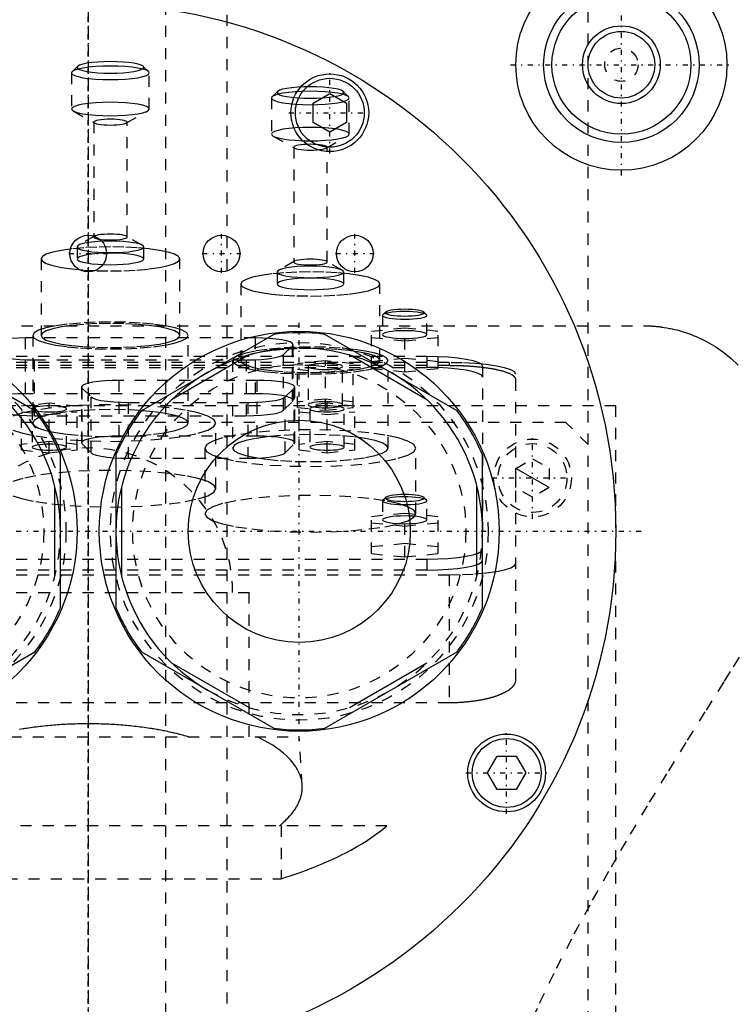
# Model space of a CAD drawing. Extents: x -120 to 120, y -136 to 719.
# Tile 9 of 12: x -6 to 58, y 257 to 346. Entities that reach past the tile are written whole.
import ezdxf

# ---------------------------------------------------------------- set-up
doc = ezdxf.new("R2010")
doc.units = 0
doc.linetypes.add('CENTER', pattern=[1.5, 0.45, -0.5, 0.05, -0.5])
doc.linetypes.add('DASHED', pattern=[2, 1, -1])
for name, color, linetype in [('AM_0', 7, 'CONTINUOUS'), ('AM_10', 7, 'CONTINUOUS'), ('AM_3', 7, 'DASHED'), ('AM_7', 7, 'CENTER')]:
    doc.layers.add(name, color=color, linetype=linetype)

msp = doc.modelspace()

# ---------------------------------------------------------------- linework, layer by layer
at = {"layer": 'AM_0', "color": 7, "linetype": 'CONTINUOUS'}
for p, q in [((20.25, 338.538), (21.75, 339.404)), ((21.75, 339.404), (23.25, 338.538)), ((20.25, 336.806), (20.25, 338.538)), ((23.25, 338.538), (23.25, 336.806)), ((21.75, 335.94), (20.25, 336.806)), ((23.25, 336.806), (21.75, 335.94)), ((-4.796, 310.852), (-16.704, 317.727)), ((16.704, 317.727), (4.796, 310.852)), ((33.204, 310.852), (21.296, 317.727)), ((14.491, 315.872), (7.509, 311.841)), ((30.491, 311.841), (23.509, 315.872)), ((-2.5, 293.125), (-2.5, 306.875)), ((2.5, 306.875), (2.5, 293.125)), ((35.5, 293.125), (35.5, 306.875)), ((-3, 295.969), (-3, 304.031)), ((3, 304.031), (3, 295.969)), ((35, 295.969), (35, 304.031)), ((-16.704, 282.273), (-4.796, 289.148)), ((4.796, 289.148), (16.704, 282.273)), ((21.296, 282.273), (33.204, 289.148)), ((7.509, 288.159), (14.491, 284.128)), ((23.509, 284.128), (30.491, 288.159)), ((35.94, 278.25), (36.806, 279.75)), ((36.806, 279.75), (38.538, 279.75)), ((38.538, 279.75), (39.404, 278.25)), ((36.806, 276.75), (35.94, 278.25)), ((39.404, 278.25), (38.538, 276.75)), ((38.538, 276.75), (36.806, 276.75))]:
    msp.add_line(p, q, dxfattribs=at)
for centre, radius in [((48, 342), 9.5), ((48, 342), 7), ((0, 300), 47.5), ((48, 342), 6.25), ((48, 342), 3.5), ((48, 342), 3), ((21.75, 337.672), 3.5), ((21.75, 337.672), 3.1), ((0, 325), 1.65), ((12, 325), 1.65), ((24, 325), 1.65), ((-19, 300), 18), ((19, 300), 18), ((19, 300), 10), ((37.672, 278.25), 3.5), ((37.672, 278.25), 3.1)]:
    msp.add_circle(centre, radius, dxfattribs=at)
for centre, radius, start, end in [((19, 300), 17.875, 82.61986, 97.38014), ((-19, 300), 16.5, 0, 240), ((19, 300), 16.5, 0, 240), ((-19, 300), 17.875, 22.61986, 37.38014), ((19, 300), 17.875, 142.61986, 157.38014), ((19, 300), 17.875, 22.61986, 37.38014), ((-19, 300), 17.875, 322.61986, 337.38014), ((19, 300), 17.875, 202.61986, 217.38014), ((19, 300), 17.875, 322.61986, 337.38014), ((19, 300), 17.875, 262.61986, 277.38014)]:
    msp.add_arc(centre, radius, start, end, dxfattribs=at)
at = {"layer": 'AM_10', "color": 7, "linetype": 'CONTINUOUS'}
msp.add_line((41.5, 303.934), (38.5, 305.666), dxfattribs=at)
at = {"layer": 'AM_3', "color": 6, "linetype": 'DASHED'}
for p, q in [((7, -97.5), (7, 680)), ((12.5, -56.5), (12.5, 664.5)), ((45, 307.8), (45, 388)), ((-1.5, 341.261), (-1.5, 338.011)), ((-0.953, 341.845), (-1.445, 341.368)), ((5.445, 341.368), (4.953, 341.845)), ((5.5, 338.011), (5.5, 341.261)), ((17.047, 339.587), (16.555, 339.11)), ((23.445, 339.11), (22.953, 339.587)), ((16.5, 339.003), (16.5, 335.753)), ((23.5, 335.753), (23.5, 339.003)), ((-1.345, 337.832), (0.566, 336.753)), ((3.434, 336.753), (5.345, 337.832)), ((0.5, 336.829), (0.5, 326.489)), ((3.5, 326.489), (3.5, 336.829)), ((16.655, 335.575), (18.566, 334.495)), ((21.434, 334.495), (23.345, 335.575)), ((18.5, 334.571), (18.5, 324.232)), ((21.5, 324.232), (21.5, 334.571)), ((0.566, 326.565), (-0.868, 325.756)), ((4.868, 325.756), (3.434, 326.565)), ((-1, 325.602), (-1, 324.519)), ((5, 324.519), (5, 325.602)), ((-4.25, 324.519), (-4.25, 317.625)), ((8.25, 317.625), (8.25, 324.519)), ((18.566, 324.308), (17.132, 323.499)), ((22.868, 323.499), (21.434, 324.308)), ((17, 323.345), (17, 322.262)), ((23, 322.262), (23, 323.345)), ((13.75, 322.262), (13.75, 315.369)), ((26.25, 315.369), (26.25, 322.262)), ((26.531, 319.493), (26.5, 319.432)), ((26.5, 319.432), (26.5, 317.709)), ((26.777, 319.732), (26.531, 319.493)), ((30.469, 319.493), (30.223, 319.732)), ((30.5, 317.709), (30.5, 319.432)), ((-50, 318.5), (50, 318.5)), ((25.5, 318.019), (28.5, 318.32)), ((28.5, 318.32), (31.5, 318.019)), ((28.5, 314.359), (28.5, 318.32)), ((-5.648, 312.382), (-5.648, 317.404)), ((15.048, 317.404), (-5.648, 317.404)), ((-5, 317.625), (-5, 309.747)), ((9, 309.747), (9, 317.625)), ((15.048, 312.382), (15.048, 317.404)), ((25.5, 314.66), (25.5, 318.019)), ((28.5, 317.117), (25.5, 317.417)), ((31.5, 317.417), (28.5, 317.117)), ((31.5, 314.66), (31.5, 318.019)), ((17.585, 315.912), (18.396, 316.711)), ((18.396, 311.689), (18.396, 316.711)), ((18.448, 311.791), (18.448, 316.814)), ((30.5, 315.733), (-30.5, 315.733)), ((17.585, 310.89), (17.585, 315.912)), ((28.5, 315.563), (25.5, 315.262)), ((31.5, 315.262), (28.5, 315.563)), ((30.5, 315.733), (30.5, 314.748)), ((32.5, 315.182), (-32.5, 315.182)), ((32.5, 314.91), (-32.5, 314.91)), ((-30.5, 314.748), (30.5, 314.748)), ((-4.837, 315.425), (14.237, 315.425)), ((-4.837, 310.402), (-4.837, 315.425)), ((13, 315.369), (13, 307.49)), ((14.237, 310.402), (14.237, 315.425)), ((21.35, 315.34), (18.85, 315.089)), ((18.85, 311.141), (18.85, 315.089)), ((19.8, 314.839), (19.8, 311.392)), ((21.35, 310.891), (21.35, 315.34)), ((23.85, 315.089), (21.35, 315.34)), ((22.9, 311.392), (22.9, 314.839)), ((23.85, 311.141), (23.85, 315.089)), ((25.5, 314.66), (28.5, 314.359)), ((27, 307.49), (27, 315.369)), ((28.5, 314.359), (31.5, 314.66)), ((32.5, 315.182), (32.5, 314.91)), ((35.5, 314.865), (35.5, 300)), ((18.85, 314.588), (21.35, 314.337)), ((21.35, 314.337), (23.85, 314.588)), ((38.5, 286.634), (38.5, 314.14)), ((-0.598, 312.994), (-0.598, 307.971)), ((-0.546, 307.868), (-0.546, 312.891)), ((-0.546, 312.891), (0.265, 312.092)), ((2.802, 308.561), (2.802, 313.584)), ((15.198, 313.584), (2.802, 313.584)), ((15.198, 308.561), (15.198, 313.584)), ((17.735, 312.092), (18.546, 312.891)), ((18.546, 307.868), (18.546, 312.891)), ((18.598, 307.971), (18.598, 312.994)), ((15.048, 312.382), (-5.648, 312.382)), ((0.265, 307.07), (0.265, 312.092)), ((17.735, 307.07), (17.735, 312.092)), ((47.497, 311.3), (-47.497, 311.3)), ((-3.5, 311.52), (-6, 311.269)), ((-6, 307.321), (-6, 311.269)), ((-3.5, 307.07), (-3.5, 311.52)), ((-1, 311.269), (-3.5, 311.52)), ((-1, 307.321), (-1, 311.269)), ((3.613, 311.604), (14.387, 311.604)), ((3.613, 306.582), (3.613, 311.604)), ((14.387, 306.582), (14.387, 311.604)), ((17.585, 310.89), (18.396, 311.689)), ((21.35, 311.893), (18.85, 311.642)), ((18.85, 311.141), (21.35, 310.891)), ((21.5, 311.52), (19, 311.269)), ((19, 307.321), (19, 311.269)), ((23.85, 311.642), (21.35, 311.893)), ((21.35, 310.891), (23.85, 311.141)), ((21.5, 307.07), (21.5, 311.52)), ((24, 311.269), (21.5, 311.52)), ((24, 307.321), (24, 311.269)), ((47.497, 218.3), (47.497, 311.3)), ((-6, 310.768), (-3.5, 310.517)), ((-5.05, 311.018), (-5.05, 307.572)), ((-5.05, 311.018), (-5.044, 310.995)), ((-4.837, 310.402), (14.237, 310.402)), ((-3.5, 310.517), (-1, 310.768)), ((-1.95, 307.572), (-1.95, 311.018)), ((19, 310.768), (21.5, 310.517)), ((19.95, 311.018), (19.95, 307.572)), ((21.5, 310.517), (24, 310.768)), ((23.05, 307.572), (23.05, 311.018)), ((43, 309.8), (-44, 309.8)), ((11.5, 303.838), (11.5, 309.747)), ((45, 307.8), (43, 309.8)), ((15.198, 308.561), (2.802, 308.561)), ((-3.5, 308.073), (-6, 307.822)), ((-1, 307.822), (-3.5, 308.073)), ((-0.546, 307.868), (0.265, 307.07)), ((17.735, 307.07), (18.546, 307.868)), ((21.5, 308.073), (19, 307.822)), ((24, 307.822), (21.5, 308.073)), ((45, 221.8), (45, 307.8)), ((-6, 307.321), (-3.5, 307.07)), ((-3.5, 307.07), (-1, 307.321)), ((10.5, 307.49), (10.5, 301.581)), ((19, 307.321), (21.5, 307.07)), ((21.5, 307.07), (24, 307.321)), ((29.5, 301.581), (29.5, 307.49)), ((3.613, 306.582), (14.387, 306.582)), ((38.5, 305.666), (40, 306.532)), ((40, 306.532), (41.5, 305.666)), ((38.5, 303.934), (38.5, 305.666)), ((41.5, 305.666), (41.5, 303.934)), ((40, 303.068), (38.5, 303.934)), ((41.5, 303.934), (40, 303.068)), ((26.5, 302.756), (26.5, 301.032)), ((26.531, 302.817), (26.506, 302.783)), ((26.777, 303.056), (26.531, 302.817)), ((30.469, 302.817), (30.223, 303.056)), ((30.5, 301.032), (30.5, 302.756)), ((25.5, 301.342), (28.5, 301.643)), ((25.5, 297.99), (25.5, 301.342)), ((28.5, 301.643), (31.5, 301.342)), ((28.5, 297.689), (28.5, 301.643)), ((31.5, 297.99), (31.5, 301.342)), ((28.5, 300.44), (25.5, 300.741)), ((31.5, 300.741), (28.5, 300.44)), ((28.5, 298.892), (25.5, 298.591)), ((31.5, 298.591), (28.5, 298.892)), ((25.5, 297.99), (28.5, 297.689)), ((28.5, 297.689), (31.5, 297.99)), ((-30.5, 297.5), (30.5, 297.5)), ((30.5, 297.5), (30.5, 296.515)), ((-32.5, 296.081), (32.5, 296.081)), ((30.5, 296.515), (-30.5, 296.515)), ((32.5, 296.081), (32.5, 284.586)), ((-14.5, 294.5), (14.5, 294.5)), ((14.5, 281.5), (14.5, 294.5)), ((-32.5, 284.586), (32.5, 284.586)), ((-19, 281.5), (19, 281.5)), ((19.272, 277.154), (19, 281.5)), ((26.891, 273.5), (-26.891, 273.5)), ((17.375, 273.5), (17.375, 268.733)), ((-17.375, 268.733), (17.375, 268.733))]:
    msp.add_line(p, q, dxfattribs=at)
for points in [[(-1, 341.753), (-0.942, 341.652), (-0.772, 341.554), (-0.494, 341.464), (-0.121, 341.385), (0.333, 341.32), (0.852, 341.272), (1.415, 341.242), (2, 341.232), (2.585, 341.242), (3.148, 341.272), (3.667, 341.32), (4.121, 341.385), (4.494, 341.464), (4.772, 341.554), (4.942, 341.652), (5, 341.753), (4.942, 341.855), (4.772, 341.953), (4.494, 342.043), (4.121, 342.122), (3.667, 342.186), (3.148, 342.235), (2.585, 342.264), (2, 342.274), (1.415, 342.264), (0.852, 342.235), (0.333, 342.186), (-0.121, 342.122), (-0.494, 342.043), (-0.772, 341.953), (-0.942, 341.855)], [(-1.5, 341.261), (-1.433, 341.142), (-1.234, 341.028), (-0.91, 340.923), (-0.475, 340.831), (0.056, 340.756), (0.661, 340.699), (1.317, 340.665), (2, 340.653), (2.683, 340.665), (3.339, 340.699), (3.944, 340.756), (4.475, 340.831), (4.91, 340.923), (5.234, 341.028), (5.433, 341.142), (5.5, 341.261), (5.433, 341.379), (5.234, 341.493), (4.91, 341.599), (4.475, 341.691), (3.944, 341.766), (3.339, 341.822), (2.683, 341.857), (2, 341.869), (1.317, 341.857), (0.661, 341.822), (0.056, 341.766), (-0.475, 341.691), (-0.91, 341.599), (-1.234, 341.493), (-1.433, 341.379)], [(16.5, 339.003), (16.567, 338.884), (16.766, 338.77), (17.09, 338.665), (17.525, 338.573), (18.056, 338.498), (18.661, 338.441), (19.317, 338.407), (20, 338.395), (20.683, 338.407), (21.339, 338.441), (21.944, 338.498), (22.475, 338.573), (22.91, 338.665), (23.234, 338.77), (23.433, 338.884), (23.5, 339.003), (23.433, 339.122), (23.234, 339.236), (22.91, 339.341), (22.475, 339.433), (21.944, 339.508), (21.339, 339.565), (20.683, 339.599), (20, 339.611), (19.317, 339.599), (18.661, 339.565), (18.056, 339.508), (17.525, 339.433), (17.09, 339.341), (16.766, 339.236), (16.567, 339.122)], [(17, 339.495), (17.058, 339.394), (17.228, 339.296), (17.506, 339.206), (17.879, 339.127), (18.333, 339.062), (18.852, 339.014), (19.415, 338.984), (20, 338.974), (20.585, 338.984), (21.148, 339.014), (21.667, 339.062), (22.121, 339.127), (22.494, 339.206), (22.772, 339.296), (22.942, 339.394), (23, 339.495), (22.942, 339.597), (22.772, 339.695), (22.494, 339.785), (22.121, 339.864), (21.667, 339.929), (21.148, 339.977), (20.585, 340.006), (20, 340.016), (19.415, 340.006), (18.852, 339.977), (18.333, 339.929), (17.879, 339.864), (17.506, 339.785), (17.228, 339.695), (17.058, 339.597)], [(-1.5, 338.011), (-1.433, 337.892), (-1.234, 337.778), (-0.91, 337.673), (-0.475, 337.581), (0.056, 337.506), (0.661, 337.45), (1.317, 337.415), (2, 337.403), (2.683, 337.415), (3.339, 337.45), (3.944, 337.506), (4.475, 337.581), (4.91, 337.673), (5.234, 337.778), (5.433, 337.892), (5.5, 338.011), (5.433, 338.13), (5.234, 338.244), (4.91, 338.349), (4.475, 338.441), (3.944, 338.516), (3.339, 338.573), (2.683, 338.607), (2, 338.619), (1.317, 338.607), (0.661, 338.573), (0.056, 338.516), (-0.475, 338.441), (-0.91, 338.349), (-1.234, 338.244), (-1.433, 338.13)], [(0.5, 336.829), (0.529, 336.778), (0.614, 336.73), (0.753, 336.685), (0.939, 336.645), (1.167, 336.613), (1.426, 336.589), (1.707, 336.574), (2, 336.569), (2.293, 336.574), (2.574, 336.589), (2.833, 336.613), (3.061, 336.645), (3.247, 336.685), (3.386, 336.73), (3.471, 336.778), (3.5, 336.829), (3.471, 336.88), (3.386, 336.929), (3.247, 336.974), (3.061, 337.013), (2.833, 337.046), (2.574, 337.07), (2.293, 337.085), (2, 337.09), (1.707, 337.085), (1.426, 337.07), (1.167, 337.046), (0.939, 337.013), (0.753, 336.974), (0.614, 336.929), (0.529, 336.88)], [(16.5, 335.753), (16.567, 335.635), (16.766, 335.521), (17.09, 335.415), (17.525, 335.323), (18.056, 335.248), (18.661, 335.192), (19.317, 335.157), (20, 335.145), (20.683, 335.157), (21.339, 335.192), (21.944, 335.248), (22.475, 335.323), (22.91, 335.415), (23.234, 335.521), (23.433, 335.635), (23.5, 335.753), (23.433, 335.872), (23.234, 335.986), (22.91, 336.091), (22.475, 336.183), (21.944, 336.258), (21.339, 336.315), (20.683, 336.349), (20, 336.361), (19.317, 336.349), (18.661, 336.315), (18.056, 336.258), (17.525, 336.183), (17.09, 336.091), (16.766, 335.986), (16.567, 335.872)], [(18.5, 334.571), (18.529, 334.521), (18.614, 334.472), (18.753, 334.427), (18.939, 334.387), (19.167, 334.355), (19.426, 334.331), (19.707, 334.316), (20, 334.311), (20.293, 334.316), (20.574, 334.331), (20.833, 334.355), (21.061, 334.387), (21.247, 334.427), (21.386, 334.472), (21.471, 334.521), (21.5, 334.571), (21.471, 334.622), (21.386, 334.671), (21.247, 334.716), (21.061, 334.756), (20.833, 334.788), (20.574, 334.812), (20.293, 334.827), (20, 334.832), (19.707, 334.827), (19.426, 334.812), (19.167, 334.788), (18.939, 334.756), (18.753, 334.716), (18.614, 334.671), (18.529, 334.622)], [(0.5, 326.489), (0.529, 326.438), (0.614, 326.389), (0.753, 326.344), (0.939, 326.305), (1.167, 326.272), (1.426, 326.248), (1.707, 326.233), (2, 326.228), (2.293, 326.233), (2.574, 326.248), (2.833, 326.272), (3.061, 326.305), (3.247, 326.344), (3.386, 326.389), (3.471, 326.438), (3.5, 326.489), (3.471, 326.54), (3.386, 326.588), (3.247, 326.633), (3.061, 326.673), (2.833, 326.705), (2.574, 326.729), (2.293, 326.744), (2, 326.749), (1.707, 326.744), (1.426, 326.729), (1.167, 326.705), (0.939, 326.673), (0.753, 326.633), (0.614, 326.588), (0.529, 326.54)], [(-4.25, 324.519), (-4.13, 324.307), (-3.774, 324.104), (-3.197, 323.916), (-2.419, 323.752), (-1.472, 323.617), (-0.392, 323.516), (0.781, 323.455), (2, 323.434), (3.219, 323.455), (4.392, 323.516), (5.472, 323.617), (6.419, 323.752), (7.197, 323.916), (7.774, 324.104), (8.13, 324.307), (8.25, 324.519), (8.13, 324.731), (7.774, 324.934), (7.197, 325.122), (6.419, 325.287), (5.472, 325.422), (4.392, 325.522), (3.219, 325.584), (2, 325.604), (0.781, 325.584), (-0.392, 325.522), (-1.472, 325.422), (-2.419, 325.287), (-3.197, 325.122), (-3.774, 324.934), (-4.13, 324.731)], [(-1, 325.602), (-0.942, 325.501), (-0.772, 325.403), (-0.494, 325.313), (-0.121, 325.234), (0.333, 325.169), (0.852, 325.121), (1.415, 325.092), (2, 325.081), (2.585, 325.092), (3.148, 325.121), (3.667, 325.169), (4.121, 325.234), (4.494, 325.313), (4.772, 325.403), (4.942, 325.501), (5, 325.602), (4.942, 325.704), (4.772, 325.802), (4.494, 325.892), (4.121, 325.971), (3.667, 326.036), (3.148, 326.084), (2.585, 326.113), (2, 326.123), (1.415, 326.113), (0.852, 326.084), (0.333, 326.036), (-0.121, 325.971), (-0.494, 325.892), (-0.772, 325.802), (-0.942, 325.704)], [(-1, 324.519), (-0.942, 324.418), (-0.772, 324.32), (-0.494, 324.23), (-0.121, 324.151), (0.333, 324.086), (0.852, 324.038), (1.415, 324.008), (2, 323.998), (2.585, 324.008), (3.148, 324.038), (3.667, 324.086), (4.121, 324.151), (4.494, 324.23), (4.772, 324.32), (4.942, 324.418), (5, 324.519), (4.942, 324.621), (4.772, 324.719), (4.494, 324.809), (4.121, 324.888), (3.667, 324.952), (3.148, 325), (2.585, 325.03), (2, 325.04), (1.415, 325.03), (0.852, 325), (0.333, 324.952), (-0.121, 324.888), (-0.494, 324.809), (-0.772, 324.719), (-0.942, 324.621)], [(18.5, 324.232), (18.529, 324.181), (18.614, 324.132), (18.753, 324.087), (18.939, 324.048), (19.167, 324.015), (19.426, 323.991), (19.707, 323.976), (20, 323.971), (20.293, 323.976), (20.574, 323.991), (20.833, 324.015), (21.061, 324.048), (21.247, 324.087), (21.386, 324.132), (21.471, 324.181), (21.5, 324.232), (21.471, 324.283), (21.386, 324.331), (21.247, 324.376), (21.061, 324.416), (20.833, 324.448), (20.574, 324.472), (20.293, 324.487), (20, 324.492), (19.707, 324.487), (19.426, 324.472), (19.167, 324.448), (18.939, 324.416), (18.753, 324.376), (18.614, 324.331), (18.529, 324.283)], [(17, 323.345), (17.058, 323.244), (17.228, 323.146), (17.506, 323.056), (17.879, 322.977), (18.333, 322.912), (18.852, 322.864), (19.415, 322.835), (20, 322.825), (20.585, 322.835), (21.148, 322.864), (21.667, 322.912), (22.121, 322.977), (22.494, 323.056), (22.772, 323.146), (22.942, 323.244), (23, 323.345), (22.942, 323.447), (22.772, 323.545), (22.494, 323.635), (22.121, 323.714), (21.667, 323.779), (21.148, 323.827), (20.585, 323.856), (20, 323.866), (19.415, 323.856), (18.852, 323.827), (18.333, 323.779), (17.879, 323.714), (17.506, 323.635), (17.228, 323.545), (17.058, 323.447)], [(13.75, 322.262), (13.87, 322.05), (14.226, 321.847), (14.803, 321.659), (15.581, 321.495), (16.528, 321.36), (17.608, 321.259), (18.781, 321.198), (20, 321.177), (21.219, 321.198), (22.392, 321.259), (23.472, 321.36), (24.419, 321.495), (25.197, 321.659), (25.774, 321.847), (26.13, 322.05), (26.25, 322.262), (26.13, 322.474), (25.774, 322.677), (25.197, 322.865), (24.419, 323.03), (23.472, 323.165), (22.392, 323.265), (21.219, 323.327), (20, 323.347), (18.781, 323.327), (17.608, 323.265), (16.528, 323.165), (15.581, 323.03), (14.803, 322.865), (14.226, 322.677), (13.87, 322.474)], [(17, 322.262), (17.058, 322.161), (17.228, 322.063), (17.506, 321.973), (17.879, 321.894), (18.333, 321.829), (18.852, 321.781), (19.415, 321.751), (20, 321.741), (20.585, 321.751), (21.148, 321.781), (21.667, 321.829), (22.121, 321.894), (22.494, 321.973), (22.772, 322.063), (22.942, 322.161), (23, 322.262), (22.942, 322.364), (22.772, 322.462), (22.494, 322.552), (22.121, 322.631), (21.667, 322.695), (21.148, 322.743), (20.585, 322.773), (20, 322.783), (19.415, 322.773), (18.852, 322.743), (18.333, 322.695), (17.879, 322.631), (17.506, 322.552), (17.228, 322.462), (17.058, 322.364)], [(30.25, 319.678), (30.216, 319.738), (30.117, 319.795), (29.955, 319.847), (29.737, 319.893), (29.472, 319.931), (29.17, 319.959), (28.841, 319.976), (28.5, 319.982), (28.159, 319.976), (27.83, 319.959), (27.528, 319.931), (27.263, 319.893), (27.045, 319.847), (26.883, 319.795), (26.784, 319.738), (26.75, 319.678), (26.784, 319.619), (26.883, 319.562), (27.045, 319.51), (27.263, 319.464), (27.528, 319.426), (27.83, 319.398), (28.159, 319.38), (28.5, 319.375), (28.841, 319.38), (29.17, 319.398), (29.472, 319.426), (29.737, 319.464), (29.955, 319.51), (30.117, 319.562), (30.216, 319.619)], [(-5, 317.625), (-4.865, 317.388), (-4.467, 317.16), (-3.82, 316.95), (-2.95, 316.766), (-1.889, 316.615), (-0.679, 316.502), (0.634, 316.433), (2, 316.41), (3.366, 316.433), (4.679, 316.502), (5.889, 316.615), (6.95, 316.766), (7.82, 316.95), (8.467, 317.16), (8.865, 317.388), (9, 317.625), (8.865, 317.863), (8.467, 318.091), (7.82, 318.301), (6.95, 318.485), (5.889, 318.636), (4.679, 318.749), (3.366, 318.818), (2, 318.841), (0.634, 318.818), (-0.679, 318.749), (-1.889, 318.636), (-2.95, 318.485), (-3.82, 318.301), (-4.467, 318.091), (-4.865, 317.863)], [(-4.25, 317.625), (-4.13, 317.414), (-3.774, 317.21), (-3.197, 317.023), (-2.419, 316.858), (-1.472, 316.723), (-0.392, 316.623), (0.781, 316.561), (2, 316.54), (3.219, 316.561), (4.392, 316.623), (5.472, 316.723), (6.419, 316.858), (7.197, 317.023), (7.774, 317.21), (8.13, 317.414), (8.25, 317.625), (8.13, 317.837), (7.774, 318.041), (7.197, 318.228), (6.419, 318.393), (5.472, 318.528), (4.392, 318.628), (3.219, 318.69), (2, 318.711), (0.781, 318.69), (-0.392, 318.628), (-1.472, 318.528), (-2.419, 318.393), (-3.197, 318.228), (-3.774, 318.041), (-4.13, 317.837)], [(30.5, 317.709), (30.462, 317.777), (30.348, 317.842), (30.163, 317.902), (29.914, 317.954), (29.611, 317.998), (29.265, 318.03), (28.89, 318.049), (28.5, 318.056), (28.11, 318.049), (27.735, 318.03), (27.389, 317.998), (27.086, 317.954), (26.837, 317.902), (26.652, 317.842), (26.538, 317.777), (26.5, 317.709), (26.538, 317.641), (26.652, 317.576), (26.837, 317.516), (27.086, 317.463), (27.389, 317.42), (27.735, 317.388), (28.11, 317.368), (28.5, 317.362), (28.89, 317.368), (29.265, 317.388), (29.611, 317.42), (29.914, 317.463), (30.163, 317.516), (30.348, 317.576), (30.462, 317.641)], [(13, 315.369), (13.135, 315.131), (13.533, 314.903), (14.18, 314.693), (15.05, 314.509), (16.111, 314.358), (17.321, 314.245), (18.634, 314.176), (20, 314.153), (21.366, 314.176), (22.679, 314.245), (23.889, 314.358), (24.95, 314.509), (25.82, 314.693), (26.467, 314.903), (26.865, 315.131), (27, 315.369), (26.865, 315.606), (26.467, 315.834), (25.82, 316.044), (24.95, 316.228), (23.889, 316.379), (22.679, 316.492), (21.366, 316.561), (20, 316.584), (18.634, 316.561), (17.321, 316.492), (16.111, 316.379), (15.05, 316.228), (14.18, 316.044), (13.533, 315.834), (13.135, 315.606)], [(13.75, 315.369), (13.87, 315.157), (14.226, 314.953), (14.803, 314.766), (15.581, 314.601), (16.528, 314.466), (17.608, 314.366), (18.781, 314.304), (20, 314.283), (21.219, 314.304), (22.392, 314.366), (23.472, 314.466), (24.419, 314.601), (25.197, 314.766), (25.774, 314.953), (26.13, 315.157), (26.25, 315.369), (26.13, 315.58), (25.774, 315.784), (25.197, 315.971), (24.419, 316.136), (23.472, 316.271), (22.392, 316.371), (21.219, 316.433), (20, 316.454), (18.781, 316.433), (17.608, 316.371), (16.528, 316.271), (15.581, 316.136), (14.803, 315.971), (14.226, 315.784), (13.87, 315.58)], [(22.9, 314.839), (22.87, 314.891), (22.782, 314.942), (22.639, 314.988), (22.446, 315.029), (22.211, 315.062), (21.943, 315.087), (21.652, 315.103), (21.35, 315.108), (21.048, 315.103), (20.757, 315.087), (20.489, 315.062), (20.254, 315.029), (20.061, 314.988), (19.918, 314.942), (19.83, 314.891), (19.8, 314.839), (19.83, 314.786), (19.918, 314.736), (20.061, 314.689), (20.254, 314.648), (20.489, 314.615), (20.757, 314.59), (21.048, 314.575), (21.35, 314.57), (21.652, 314.575), (21.943, 314.59), (22.211, 314.615), (22.446, 314.648), (22.639, 314.689), (22.782, 314.736), (22.87, 314.786)], [(22.9, 311.392), (22.87, 311.444), (22.782, 311.495), (22.639, 311.541), (22.446, 311.582), (22.211, 311.616), (21.943, 311.641), (21.652, 311.656), (21.35, 311.661), (21.048, 311.656), (20.757, 311.641), (20.489, 311.616), (20.254, 311.582), (20.061, 311.541), (19.918, 311.495), (19.83, 311.444), (19.8, 311.392), (19.83, 311.339), (19.918, 311.289), (20.061, 311.242), (20.254, 311.202), (20.489, 311.168), (20.757, 311.143), (21.048, 311.128), (21.35, 311.123), (21.652, 311.128), (21.943, 311.143), (22.211, 311.168), (22.446, 311.202), (22.639, 311.242), (22.782, 311.289), (22.87, 311.339)], [(23.05, 311.018), (23.02, 311.071), (22.932, 311.121), (22.789, 311.168), (22.596, 311.209), (22.361, 311.242), (22.093, 311.267), (21.802, 311.282), (21.5, 311.288), (21.198, 311.282), (20.907, 311.267), (20.639, 311.242), (20.404, 311.209), (20.211, 311.168), (20.068, 311.121), (19.98, 311.071), (19.95, 311.018), (19.98, 310.966), (20.068, 310.915), (20.211, 310.869), (20.404, 310.828), (20.639, 310.795), (20.907, 310.77), (21.198, 310.754), (21.5, 310.749), (21.802, 310.754), (22.093, 310.77), (22.361, 310.795), (22.596, 310.828), (22.789, 310.869), (22.932, 310.915), (23.02, 310.966)], [(-5, 309.747), (-4.865, 309.51), (-4.467, 309.282), (-3.82, 309.072), (-2.95, 308.888), (-1.889, 308.736), (-0.679, 308.624), (0.634, 308.555), (2, 308.531), (3.366, 308.555), (4.679, 308.624), (5.889, 308.736), (6.95, 308.888), (7.82, 309.072), (8.467, 309.282), (8.865, 309.51), (9, 309.747), (8.865, 309.984), (8.467, 310.212), (7.82, 310.422), (6.95, 310.607), (5.889, 310.758), (4.679, 310.87), (3.366, 310.939), (2, 310.963), (0.634, 310.939), (-0.679, 310.87), (-1.889, 310.758), (-2.95, 310.607), (-3.82, 310.422), (-4.467, 310.212), (-4.865, 309.984)], [(10.5, 307.49), (10.683, 307.168), (11.223, 306.859), (12.101, 306.574), (13.282, 306.324), (14.722, 306.118), (16.365, 305.966), (18.147, 305.872), (20, 305.84), (21.853, 305.872), (23.635, 305.966), (25.278, 306.118), (26.718, 306.324), (27.899, 306.574), (28.777, 306.859), (29.317, 307.168), (29.5, 307.49), (29.317, 307.812), (28.777, 308.121), (27.899, 308.407), (26.718, 308.657), (25.278, 308.862), (23.635, 309.014), (21.853, 309.108), (20, 309.14), (18.147, 309.108), (16.365, 309.014), (14.722, 308.862), (13.282, 308.657), (12.101, 308.407), (11.223, 308.121), (10.683, 307.812)], [(13, 307.49), (13.135, 307.253), (13.533, 307.025), (14.18, 306.815), (15.05, 306.631), (16.111, 306.479), (17.321, 306.367), (18.634, 306.298), (20, 306.275), (21.366, 306.298), (22.679, 306.367), (23.889, 306.479), (24.95, 306.631), (25.82, 306.815), (26.467, 307.025), (26.865, 307.253), (27, 307.49), (26.865, 307.727), (26.467, 307.955), (25.82, 308.165), (24.95, 308.35), (23.889, 308.501), (22.679, 308.613), (21.366, 308.682), (20, 308.706), (18.634, 308.682), (17.321, 308.613), (16.111, 308.501), (15.05, 308.35), (14.18, 308.165), (13.533, 307.955), (13.135, 307.727)], [(-1.95, 307.572), (-1.98, 307.624), (-2.068, 307.675), (-2.211, 307.721), (-2.404, 307.762), (-2.639, 307.795), (-2.907, 307.82), (-3.198, 307.836), (-3.5, 307.841), (-3.802, 307.836), (-4.093, 307.82), (-4.361, 307.795), (-4.596, 307.762), (-4.789, 307.721), (-4.932, 307.675), (-5.02, 307.624), (-5.05, 307.572), (-5.02, 307.519), (-4.932, 307.469), (-4.789, 307.422), (-4.596, 307.381), (-4.361, 307.348), (-4.093, 307.323), (-3.802, 307.308), (-3.5, 307.302), (-3.198, 307.308), (-2.907, 307.323), (-2.639, 307.348), (-2.404, 307.381), (-2.211, 307.422), (-2.068, 307.469), (-1.98, 307.519)], [(23.05, 307.572), (23.02, 307.624), (22.932, 307.675), (22.789, 307.721), (22.596, 307.762), (22.361, 307.795), (22.093, 307.82), (21.802, 307.836), (21.5, 307.841), (21.198, 307.836), (20.907, 307.82), (20.639, 307.795), (20.404, 307.762), (20.211, 307.721), (20.068, 307.675), (19.98, 307.624), (19.95, 307.572), (19.98, 307.519), (20.068, 307.469), (20.211, 307.422), (20.404, 307.381), (20.639, 307.348), (20.907, 307.323), (21.198, 307.308), (21.5, 307.302), (21.802, 307.308), (22.093, 307.323), (22.361, 307.348), (22.596, 307.381), (22.789, 307.422), (22.932, 307.469), (23.02, 307.519)], [(10.5, 301.581), (10.683, 301.259), (11.223, 300.949), (12.101, 300.664), (13.282, 300.414), (14.722, 300.209), (16.365, 300.057), (18.147, 299.963), (20, 299.931), (21.853, 299.963), (23.635, 300.057), (25.278, 300.209), (26.718, 300.414), (27.899, 300.664), (28.777, 300.949), (29.317, 301.259), (29.5, 301.581), (29.317, 301.903), (28.777, 302.212), (27.899, 302.497), (26.718, 302.747), (25.278, 302.952), (23.635, 303.105), (21.853, 303.199), (20, 303.23), (18.147, 303.199), (16.365, 303.105), (14.722, 302.952), (13.282, 302.747), (12.101, 302.497), (11.223, 302.212), (10.683, 301.903)], [(30.25, 303.002), (30.216, 303.061), (30.117, 303.118), (29.955, 303.171), (29.737, 303.217), (29.472, 303.255), (29.17, 303.283), (28.841, 303.3), (28.5, 303.306), (28.159, 303.3), (27.83, 303.283), (27.528, 303.255), (27.263, 303.217), (27.045, 303.171), (26.883, 303.118), (26.784, 303.061), (26.75, 303.002), (26.784, 302.943), (26.883, 302.886), (27.045, 302.833), (27.263, 302.787), (27.528, 302.749), (27.83, 302.721), (28.159, 302.704), (28.5, 302.698), (28.841, 302.704), (29.17, 302.721), (29.472, 302.749), (29.737, 302.787), (29.955, 302.833), (30.117, 302.886), (30.216, 302.943)]]:
    msp.add_lwpolyline(points, close=True, dxfattribs=at)
for points in [[(26.5, 319.432), (26.538, 319.364), (26.652, 319.299), (26.837, 319.239), (27.086, 319.187), (27.389, 319.143), (27.735, 319.111), (28.11, 319.092), (28.5, 319.085), (28.89, 319.092), (29.265, 319.111), (29.611, 319.143), (29.914, 319.187), (30.163, 319.239), (30.348, 319.299), (30.462, 319.364), (30.5, 319.432), (30.462, 319.5), (30.348, 319.565), (30.163, 319.625), (29.914, 319.678), (29.611, 319.721), (29.265, 319.753), (28.89, 319.773), (28.5, 319.78)], [(28.5, 319.78), (28.104, 319.773), (27.725, 319.752), (27.375, 319.719), (27.07, 319.675), (26.822, 319.621), (26.64, 319.56), (26.531, 319.493)], [(-5.648, 317.404), (-6.303, 317.393), (-6.934, 317.36), (-7.516, 317.307), (-8.029, 317.235), (-8.452, 317.148), (-8.77, 317.048), (-8.971, 316.939), (-9.047, 316.825), (-8.996, 316.711)], [(18.396, 316.711), (18.447, 316.825), (18.371, 316.939), (18.17, 317.048), (17.852, 317.148), (17.429, 317.235), (16.916, 317.307), (16.334, 317.36), (15.703, 317.393), (15.048, 317.404)], [(-8.185, 315.912), (-8.002, 315.799), (-7.693, 315.695), (-7.271, 315.603), (-6.752, 315.527), (-6.158, 315.471), (-5.511, 315.436), (-4.837, 315.425)], [(14.237, 315.425), (14.911, 315.436), (15.558, 315.471), (16.152, 315.527), (16.671, 315.603), (17.093, 315.695), (17.402, 315.799), (17.585, 315.912)], [(35.5, 314.865), (35.404, 315.034), (35.119, 315.197), (34.657, 315.347), (34.036, 315.479), (33.278, 315.587), (32.413, 315.667), (31.475, 315.716), (30.5, 315.733)], [(35.5, 313.88), (35.404, 314.049), (35.119, 314.212), (34.657, 314.362), (34.036, 314.494), (33.278, 314.602), (32.413, 314.682), (31.475, 314.732), (30.5, 314.748)], [(38.5, 314.14), (38.385, 314.344), (38.043, 314.539), (37.489, 314.719), (36.743, 314.877), (35.833, 315.007), (34.796, 315.103), (33.671, 315.162), (32.5, 315.182)], [(2.802, 313.584), (2.147, 313.573), (1.516, 313.54), (0.934, 313.487), (0.421, 313.415), (-0.002, 313.327), (-0.32, 313.227), (-0.521, 313.118), (-0.597, 313.005), (-0.546, 312.891)], [(18.546, 312.891), (18.597, 313.005), (18.521, 313.118), (18.32, 313.227), (18.002, 313.327), (17.579, 313.415), (17.066, 313.487), (16.484, 313.54), (15.853, 313.573), (15.198, 313.584)], [(-5.648, 312.382), (-6.303, 312.371), (-6.934, 312.338), (-7.516, 312.285), (-8.029, 312.213), (-8.452, 312.125), (-8.77, 312.025), (-8.971, 311.916), (-9.047, 311.803), (-8.996, 311.689)], [(0.265, 312.092), (0.448, 311.979), (0.757, 311.874), (1.179, 311.782), (1.698, 311.707), (2.292, 311.651), (2.939, 311.616), (3.613, 311.604)], [(14.387, 311.604), (15.061, 311.616), (15.708, 311.651), (16.302, 311.707), (16.821, 311.782), (17.243, 311.874), (17.552, 311.979), (17.735, 312.092)], [(18.396, 311.689), (18.447, 311.803), (18.371, 311.916), (18.17, 312.025), (17.852, 312.125), (17.429, 312.213), (16.916, 312.285), (16.334, 312.338), (15.703, 312.371), (15.048, 312.382)], [(-6.777, 309.116), (-5.899, 308.831), (-4.718, 308.581), (-3.278, 308.375), (-1.635, 308.223), (0.147, 308.129), (2, 308.097), (3.853, 308.129), (5.635, 308.223), (7.278, 308.375), (8.718, 308.581), (9.899, 308.831), (10.777, 309.116), (11.317, 309.425), (11.5, 309.747), (11.317, 310.069), (10.777, 310.378), (9.899, 310.664), (8.718, 310.914), (7.278, 311.119), (5.635, 311.271), (3.853, 311.365), (2, 311.397), (0.147, 311.365), (-1.635, 311.271), (-3.278, 311.119), (-4.718, 310.914), (-5.899, 310.664), (-6.777, 310.378)], [(-4.862, 310.89), (-4.689, 310.846), (-4.468, 310.808), (-4.209, 310.779), (-3.922, 310.759), (-3.618, 310.75), (-3.309, 310.751), (-3.008, 310.763), (-2.726, 310.785), (-2.475, 310.816), (-2.265, 310.856), (-2.104, 310.901), (-1.998, 310.952), (-1.952, 311.005), (-1.967, 311.058), (-2.043, 311.11), (-2.177, 311.159), (-2.363, 311.201), (-2.595, 311.237), (-2.862, 311.264), (-3.154, 311.281), (-3.461, 311.287), (-3.769, 311.284), (-4.066, 311.269), (-4.341, 311.245), (-4.582, 311.211), (-4.781, 311.17), (-4.928, 311.123), (-5.019, 311.072), (-5.05, 311.018)], [(-8.185, 310.89), (-8.002, 310.777), (-7.693, 310.672), (-7.271, 310.58), (-6.752, 310.505), (-6.158, 310.448), (-5.511, 310.414), (-4.837, 310.402)], [(-5.044, 310.995), (-4.985, 310.941), (-4.862, 310.89)], [(14.237, 310.402), (14.911, 310.414), (15.558, 310.448), (16.152, 310.505), (16.671, 310.58), (17.093, 310.672), (17.402, 310.777), (17.585, 310.89)], [(2.802, 308.561), (2.147, 308.55), (1.516, 308.518), (0.934, 308.464), (0.421, 308.392), (-0.002, 308.305), (-0.32, 308.205), (-0.521, 308.096), (-0.597, 307.982), (-0.546, 307.868)], [(18.546, 307.868), (18.597, 307.982), (18.521, 308.096), (18.32, 308.205), (18.002, 308.305), (17.579, 308.392), (17.066, 308.464), (16.484, 308.518), (15.853, 308.55), (15.198, 308.561)], [(0.265, 307.07), (0.448, 306.957), (0.757, 306.852), (1.179, 306.76), (1.698, 306.684), (2.292, 306.628), (2.939, 306.594), (3.613, 306.582)], [(14.387, 306.582), (15.061, 306.594), (15.708, 306.628), (16.302, 306.684), (16.821, 306.76), (17.243, 306.852), (17.552, 306.957), (17.735, 307.07)], [(-6.777, 303.207), (-5.899, 302.922), (-4.718, 302.672), (-3.278, 302.466), (-1.635, 302.314), (0.147, 302.22), (2, 302.188), (3.853, 302.22), (5.635, 302.314), (7.278, 302.466), (8.718, 302.672), (9.899, 302.922), (10.777, 303.207), (11.317, 303.516), (11.5, 303.838), (11.317, 304.16), (10.777, 304.469), (9.899, 304.755), (8.718, 305.005), (7.278, 305.21), (5.635, 305.362), (3.853, 305.456), (2, 305.488), (0.147, 305.456), (-1.635, 305.362), (-3.278, 305.21), (-4.718, 305.005), (-5.899, 304.755), (-6.777, 304.469)], [(29.501, 303.056), (29.153, 303.084), (28.78, 303.1), (28.398, 303.103), (28.019, 303.093), (27.658, 303.071), (27.327, 303.037), (27.04, 302.993), (26.806, 302.94), (26.635, 302.881), (26.531, 302.817)], [(26.506, 302.783), (26.514, 302.715), (26.596, 302.65), (26.749, 302.588), (26.968, 302.532), (27.244, 302.485), (27.568, 302.448), (27.926, 302.423), (28.306, 302.41), (28.693, 302.41), (29.073, 302.423), (29.432, 302.448), (29.755, 302.485), (30.032, 302.532), (30.251, 302.588), (30.404, 302.65), (30.486, 302.715), (30.494, 302.783), (30.427, 302.849), (30.288, 302.911), (30.081, 302.968), (29.816, 303.017), (29.501, 303.056)], [(28.5, 301.38), (28.11, 301.373), (27.735, 301.353), (27.389, 301.321), (27.086, 301.278), (26.837, 301.225), (26.652, 301.165), (26.538, 301.1), (26.5, 301.032), (26.538, 300.965), (26.652, 300.899), (26.837, 300.839), (27.086, 300.787), (27.389, 300.744), (27.735, 300.711), (28.11, 300.692), (28.5, 300.685), (28.89, 300.692), (29.265, 300.711), (29.611, 300.744), (29.914, 300.787), (30.163, 300.839), (30.348, 300.899), (30.462, 300.965), (30.5, 301.032)], [(30.5, 301.032), (30.462, 301.1), (30.348, 301.165), (30.163, 301.225), (29.914, 301.278), (29.611, 301.321), (29.265, 301.353), (28.89, 301.373), (28.5, 301.38)], [(30.5, 297.5), (31.475, 297.517), (32.413, 297.566), (33.278, 297.646), (34.036, 297.754), (34.657, 297.886), (35.119, 298.036), (35.404, 298.199), (35.5, 298.368)], [(30.5, 296.515), (31.475, 296.532), (32.413, 296.581), (33.278, 296.662), (34.036, 296.769), (34.657, 296.901), (35.119, 297.051), (35.404, 297.214), (35.5, 297.383)], [(32.5, 296.081), (33.671, 296.101), (34.796, 296.16), (35.833, 296.257), (36.743, 296.386), (37.489, 296.544), (38.043, 296.724), (38.385, 296.92), (38.5, 297.123)]]:
    msp.add_lwpolyline(points, dxfattribs=at)
for points in [[(50, 318.5, 0), (50.025, 318.5, 0), (50.075, 318.5, 0), (50.125, 318.499, 0), (50.15, 318.499, 0), (50.175, 318.499, 0), (50.225, 318.498, 0), (50.275, 318.497, 0), (50.324, 318.496, 0), (50.374, 318.494, 0), (50.424, 318.493, 0), (50.449, 318.492, 0), (50.473, 318.491, 0), (50.523, 318.489, 0), (50.572, 318.486, 0), (50.622, 318.484, 0), (50.671, 318.481, 0), (50.72, 318.478, 0), (50.744, 318.477, 0), (50.769, 318.475, 0), (50.817, 318.472, 0), (50.866, 318.469, 0), (50.89, 318.467, 0), (50.914, 318.465, 0), (50.962, 318.461, 0), (51.01, 318.457, 0), (51.034, 318.455, 0), (51.058, 318.453, 0), (51.106, 318.449, 0), (51.153, 318.444, 0), (51.2, 318.44, 0), (51.247, 318.435, 0), (51.293, 318.43, 0), (51.317, 318.428, 0), (51.34, 318.425, 0), (51.386, 318.42, 0), (51.432, 318.414, 0), (51.478, 318.409, 0), (51.523, 318.403, 0), (51.568, 318.397, 0), (51.59, 318.394, 0), (51.613, 318.391, 0), (51.657, 318.385, 0), (51.701, 318.379, 0), (51.854, 318.356, 0), (52.106, 318.314, 0), (52.346, 318.268, 0), (52.462, 318.245, 0), (52.573, 318.221, 0), (52.786, 318.172, 0), (52.99, 318.122, 0), (53.189, 318.069, 0), (53.383, 318.013, 0), (53.573, 317.956, 0), (53.666, 317.926, 0), (53.759, 317.896, 0), (53.942, 317.834, 0), (54.121, 317.77, 0), (54.209, 317.738, 0), (54.296, 317.705, 0), (54.469, 317.637, 0), (54.638, 317.568, 0), (54.721, 317.532, 0), (54.804, 317.497, 0), (54.967, 317.424, 0), (55.127, 317.35, 0), (55.663, 317.08, 0), (56.494, 316.591, 0), (57.217, 316.087, 0), (57.89, 315.541, 0), (58.525, 314.945, 0)], [(38.5, 313.644, 0), (38.5, 313.653, 0), (38.499, 313.671, 0), (38.496, 313.689, 0), (38.495, 313.699, 0), (38.493, 313.708, 0), (38.488, 313.726, 0), (38.482, 313.744, 0), (38.475, 313.762, 0), (38.466, 313.781, 0), (38.456, 313.799, 0), (38.451, 313.808, 0), (38.445, 313.818, 0), (38.433, 313.836, 0), (38.419, 313.854, 0), (38.404, 313.873, 0), (38.388, 313.891, 0), (38.371, 313.909, 0), (38.361, 313.919, 0), (38.352, 313.928, 0), (38.332, 313.946, 0), (38.31, 313.964, 0), (38.299, 313.973, 0), (38.288, 313.982, 0), (38.264, 314, 0), (38.238, 314.018, 0), (38.225, 314.027, 0), (38.212, 314.036, 0), (38.184, 314.054, 0), (38.155, 314.072, 0), (38.125, 314.09, 0), (38.093, 314.107, 0), (38.06, 314.125, 0), (38.044, 314.134, 0), (38.026, 314.142, 0), (37.991, 314.16, 0), (37.955, 314.177, 0), (37.917, 314.194, 0), (37.878, 314.211, 0), (37.839, 314.227, 0), (37.818, 314.236, 0), (37.797, 314.244, 0), (37.755, 314.26, 0), (37.712, 314.277, 0), (37.668, 314.293, 0), (37.622, 314.309, 0), (37.576, 314.325, 0), (37.552, 314.332, 0), (37.528, 314.34, 0), (37.48, 314.356, 0), (37.43, 314.371, 0), (37.38, 314.386, 0), (37.329, 314.401, 0), (37.277, 314.415, 0), (37.25, 314.423, 0), (37.224, 314.43, 0), (37.17, 314.444, 0), (37.115, 314.458, 0), (37.06, 314.472, 0), (37.004, 314.485, 0), (36.947, 314.499, 0), (36.918, 314.505, 0), (36.89, 314.512, 0), (36.832, 314.525, 0), (36.773, 314.537, 0), (36.743, 314.544, 0), (36.714, 314.55, 0), (36.653, 314.562, 0), (36.592, 314.574, 0), (36.561, 314.58, 0), (36.529, 314.586, 0), (36.466, 314.598, 0), (36.401, 314.61, 0), (36.336, 314.621, 0), (36.269, 314.633, 0), (36.201, 314.644, 0), (36.167, 314.65, 0), (36.133, 314.655, 0), (36.063, 314.666, 0), (35.992, 314.677, 0), (35.921, 314.687, 0), (35.849, 314.697, 0), (35.775, 314.708, 0), (35.738, 314.713, 0), (35.701, 314.718, 0), (35.626, 314.727, 0), (35.551, 314.737, 0), (35.474, 314.746, 0), (35.397, 314.755, 0), (35.319, 314.764, 0), (35.28, 314.768, 0), (35.24, 314.772, 0), (35.161, 314.781, 0), (35.081, 314.789, 0), (35.001, 314.796, 0), (34.919, 314.804, 0), (34.838, 314.811, 0), (34.797, 314.815, 0), (34.756, 314.818, 0), (34.673, 314.825, 0), (34.59, 314.832, 0), (34.506, 314.838, 0), (34.422, 314.844, 0), (34.338, 314.85, 0), (34.296, 314.853, 0), (34.253, 314.855, 0), (34.168, 314.861, 0), (34.083, 314.866, 0), (34.04, 314.868, 0), (33.998, 314.87, 0), (33.912, 314.875, 0), (33.826, 314.879, 0), (33.783, 314.881, 0), (33.74, 314.883, 0), (33.654, 314.887, 0), (33.568, 314.89, 0), (33.482, 314.893, 0), (33.396, 314.896, 0), (33.309, 314.898, 0), (33.266, 314.9, 0), (33.223, 314.901, 0), (33.137, 314.903, 0), (33.052, 314.904, 0), (32.966, 314.906, 0), (32.881, 314.907, 0), (32.795, 314.908, 0), (32.753, 314.909, 0), (32.711, 314.909, 0), (32.626, 314.909, 0), (32.542, 314.91, 0), (32.5, 314.91, 0)], [(35.202, 242.828, 0), (35.652, 244.516, 0), (36.686, 247.849, 0), (37.878, 251.128, 0), (38.525, 252.748, 0), (39.202, 254.356, 0), (40.637, 257.536, 0), (42.163, 260.669, 0), (43.759, 263.755, 0), (45.41, 266.795, 0), (47.1, 269.787, 0), (47.955, 271.263, 0), (48.814, 272.727, 0), (50.538, 275.612, 0), (52.26, 278.439, 0), (53.967, 281.203, 0), (55.649, 283.9, 0), (57.296, 286.526, 0), (58.103, 287.811, 0), (58.897, 289.076, 0), (60.445, 291.546, 0), (61.93, 293.931, 0), (62.647, 295.09, 0)], [(32.5, 284.586, 0), (32.542, 284.586, 0), (32.627, 284.587, 0), (32.712, 284.587, 0), (32.755, 284.588, 0), (32.797, 284.589, 0), (32.883, 284.59, 0), (32.969, 284.593, 0), (33.055, 284.595, 0), (33.142, 284.598, 0), (33.228, 284.601, 0), (33.271, 284.603, 0), (33.315, 284.605, 0), (33.401, 284.61, 0), (33.488, 284.614, 0), (33.575, 284.62, 0), (33.661, 284.625, 0), (33.748, 284.631, 0), (33.791, 284.635, 0), (33.834, 284.638, 0), (33.92, 284.645, 0), (34.007, 284.653, 0), (34.05, 284.656, 0), (34.092, 284.66, 0), (34.178, 284.669, 0), (34.263, 284.678, 0), (34.306, 284.682, 0), (34.348, 284.687, 0), (34.433, 284.697, 0), (34.517, 284.707, 0), (34.601, 284.717, 0), (34.685, 284.728, 0), (34.768, 284.74, 0), (34.809, 284.746, 0), (34.85, 284.751, 0), (34.932, 284.764, 0), (35.013, 284.776, 0), (35.094, 284.789, 0), (35.174, 284.803, 0), (35.253, 284.817, 0), (35.293, 284.824, 0), (35.332, 284.831, 0), (35.41, 284.846, 0), (35.488, 284.861, 0), (35.564, 284.876, 0), (35.64, 284.892, 0), (35.715, 284.908, 0), (35.752, 284.916, 0), (35.789, 284.924, 0), (35.862, 284.941, 0), (35.935, 284.958, 0), (36.006, 284.976, 0), (36.077, 284.993, 0), (36.146, 285.011, 0), (36.181, 285.021, 0), (36.215, 285.03, 0), (36.282, 285.048, 0), (36.349, 285.067, 0), (36.414, 285.086, 0), (36.479, 285.106, 0), (36.542, 285.125, 0), (36.574, 285.135, 0), (36.605, 285.145, 0), (36.666, 285.165, 0), (36.726, 285.185, 0), (36.755, 285.195, 0), (36.785, 285.205, 0), (36.843, 285.226, 0), (36.901, 285.247, 0), (36.93, 285.258, 0), (36.959, 285.269, 0), (37.015, 285.291, 0), (37.071, 285.313, 0), (37.126, 285.335, 0), (37.181, 285.358, 0), (37.234, 285.381, 0), (37.261, 285.393, 0), (37.287, 285.405, 0), (37.339, 285.429, 0), (37.39, 285.453, 0), (37.44, 285.477, 0), (37.489, 285.502, 0), (37.537, 285.527, 0), (37.561, 285.54, 0), (37.584, 285.552, 0), (37.63, 285.578, 0), (37.675, 285.604, 0), (37.719, 285.63, 0), (37.762, 285.656, 0), (37.804, 285.682, 0), (37.825, 285.696, 0), (37.845, 285.709, 0), (37.885, 285.736, 0), (37.923, 285.763, 0), (37.96, 285.791, 0), (37.996, 285.818, 0), (38.031, 285.846, 0), (38.048, 285.86, 0), (38.065, 285.874, 0), (38.097, 285.902, 0), (38.129, 285.93, 0), (38.159, 285.958, 0), (38.188, 285.987, 0), (38.215, 286.015, 0), (38.228, 286.029, 0), (38.241, 286.044, 0), (38.266, 286.073, 0), (38.29, 286.101, 0), (38.301, 286.116, 0), (38.312, 286.13, 0), (38.334, 286.159, 0), (38.353, 286.188, 0), (38.363, 286.203, 0), (38.372, 286.217, 0), (38.389, 286.246, 0), (38.405, 286.275, 0), (38.42, 286.304, 0), (38.434, 286.333, 0), (38.446, 286.362, 0), (38.452, 286.377, 0), (38.457, 286.391, 0), (38.466, 286.42, 0), (38.475, 286.449, 0), (38.482, 286.478, 0), (38.488, 286.506, 0), (38.493, 286.535, 0), (38.495, 286.549, 0), (38.496, 286.563, 0), (38.499, 286.592, 0), (38.5, 286.62, 0), (38.5, 286.634, 0)], [(9.024, 281.5, 0), (8.954, 281.521, 0), (8.813, 281.562, 0), (8.67, 281.602, 0), (8.598, 281.622, 0), (8.526, 281.642, 0), (8.38, 281.681, 0), (8.233, 281.719, 0), (8.084, 281.757, 0), (7.934, 281.794, 0), (7.782, 281.831, 0), (7.706, 281.849, 0), (7.629, 281.866, 0), (7.475, 281.902, 0), (7.32, 281.936, 0), (7.163, 281.97, 0), (7.005, 282.002, 0), (6.846, 282.035, 0), (6.766, 282.05, 0), (6.685, 282.066, 0), (6.524, 282.097, 0), (6.361, 282.127, 0), (6.28, 282.141, 0), (6.198, 282.156, 0), (6.033, 282.184, 0), (5.867, 282.212, 0), (5.784, 282.226, 0), (5.701, 282.239, 0), (5.533, 282.265, 0), (5.365, 282.291, 0), (5.195, 282.315, 0), (5.025, 282.339, 0), (4.854, 282.362, 0), (4.768, 282.373, 0), (4.682, 282.384, 0), (4.51, 282.405, 0), (4.337, 282.426, 0), (4.163, 282.446, 0), (3.989, 282.465, 0), (3.814, 282.483, 0), (3.726, 282.491, 0), (3.638, 282.5, 0), (3.462, 282.516, 0), (3.286, 282.532, 0), (3.109, 282.547, 0), (2.932, 282.561, 0), (2.755, 282.574, 0), (2.666, 282.58, 0), (2.577, 282.586, 0), (2.4, 282.598, 0), (2.222, 282.608, 0), (2.043, 282.618, 0), (1.865, 282.627, 0), (1.687, 282.635, 0), (1.598, 282.639, 0), (1.509, 282.642, 0), (1.331, 282.649, 0), (1.152, 282.655, 0), (0.974, 282.659, 0), (0.797, 282.663, 0), (0.619, 282.667, 0), (0.53, 282.668, 0), (0.442, 282.669, 0), (0.265, 282.671, 0), (0.088, 282.671, 0), (0, 282.672, 0), (-0.088, 282.671, 0), (-0.265, 282.671, 0), (-0.442, 282.669, 0), (-0.53, 282.668, 0), (-0.619, 282.667, 0), (-0.797, 282.663, 0), (-0.974, 282.659, 0), (-1.152, 282.655, 0), (-1.331, 282.649, 0), (-1.509, 282.642, 0), (-1.598, 282.639, 0), (-1.687, 282.635, 0), (-1.865, 282.627, 0), (-2.043, 282.618, 0), (-2.222, 282.608, 0), (-2.4, 282.598, 0), (-2.577, 282.586, 0), (-2.666, 282.58, 0), (-2.755, 282.574, 0), (-2.932, 282.561, 0), (-3.109, 282.547, 0), (-3.286, 282.532, 0), (-3.462, 282.516, 0), (-3.638, 282.5, 0), (-3.726, 282.491, 0), (-3.814, 282.483, 0), (-3.989, 282.465, 0), (-4.163, 282.446, 0), (-4.337, 282.426, 0), (-4.51, 282.405, 0), (-4.682, 282.384, 0), (-4.768, 282.373, 0), (-4.854, 282.362, 0), (-5.025, 282.339, 0), (-5.195, 282.315, 0), (-5.365, 282.291, 0), (-5.533, 282.265, 0), (-5.701, 282.239, 0), (-5.784, 282.226, 0), (-5.867, 282.212, 0), (-6.033, 282.184, 0), (-6.198, 282.156, 0)], [(19.272, 277.154, 0), (19.261, 277.284, 0), (19.222, 277.541, 0), (19.162, 277.794, 0), (19.124, 277.918, 0), (19.08, 278.043, 0), (18.977, 278.292, 0), (18.849, 278.543, 0), (18.698, 278.795, 0), (18.522, 279.046, 0), (18.322, 279.296, 0), (18.212, 279.421, 0), (18.096, 279.544, 0), (17.847, 279.791, 0), (17.573, 280.034, 0), (17.275, 280.273, 0), (16.954, 280.508, 0), (16.61, 280.739, 0), (16.429, 280.852, 0), (16.244, 280.964, 0), (15.856, 281.183, 0), (15.449, 281.396, 0), (15.238, 281.5, 0)], [(17.213, 273.5, 0), (17.33, 273.595, 0), (17.553, 273.788, 0), (17.764, 273.984, 0), (17.865, 274.082, 0), (17.963, 274.181, 0), (18.148, 274.381, 0), (18.32, 274.583, 0), (18.478, 274.787, 0), (18.622, 274.992, 0), (18.752, 275.198, 0), (18.812, 275.301, 0), (18.868, 275.404, 0), (18.97, 275.612, 0), (19.057, 275.819, 0), (19.129, 276.027, 0), (19.187, 276.234, 0), (19.231, 276.44, 0), (19.247, 276.543, 0), (19.26, 276.646, 0), (19.275, 276.85, 0), (19.276, 277.053, 0), (19.272, 277.154, 0)], [(17.375, 268.733, 0), (17.704, 268.836, 0), (18.357, 269.048, 0), (19.001, 269.27, 0), (19.319, 269.384, 0), (19.635, 269.499, 0), (20.256, 269.737, 0), (20.864, 269.983, 0), (21.457, 270.236, 0), (22.035, 270.496, 0), (22.594, 270.762, 0), (22.868, 270.898, 0), (23.136, 271.035, 0), (23.658, 271.312, 0), (24.16, 271.594, 0), (24.642, 271.88, 0), (25.101, 272.17, 0), (25.539, 272.463, 0), (25.75, 272.61, 0), (25.954, 272.758, 0), (26.347, 273.054, 0), (26.716, 273.351, 0), (26.891, 273.5, 0)]]:
    msp.add_polyline3d(points, dxfattribs=at)
for centre, radius in [((48, 342), 1.5), ((-19, 300), 17), ((19, 300), 17), ((-19, 300), 15), ((19, 300), 15), ((40, 304.8), 3.5), ((40, 304.8), 3.1)]:
    msp.add_circle(centre, radius, dxfattribs=at)
for centre, radius, start, end in [((0, 294.5), 13, 0, 180), ((-19, 300), 16.5, 240, 0), ((19, 300), 16.5, 240, 0)]:
    msp.add_arc(centre, radius, start, end, dxfattribs=at)
at = {"layer": 'AM_7', "color": 4, "linetype": 'CENTER'}
for p, q in [((0, 718.875), (0, -136.375)), ((0, 447.188), (0, 195.562)), ((0, -18.4), (0, 386.4)), ((48, 332.025), (48, 351.975)), ((21.75, 333.997), (21.75, 341.347)), ((38.025, 342), (57.975, 342)), ((18.075, 337.672), (25.425, 337.672)), ((12, 323.267), (12, 326.733)), ((24, 323.267), (24, 326.733)), ((-1.733, 325), (1.732, 325)), ((10.267, 325), (13.732, 325)), ((22.267, 325), (25.732, 325)), ((19, 281.1), (19, 318.9)), ((0, 309.2), (0, 271.8)), ((40, 301.125), (40, 308.475)), ((36.325, 304.8), (43.675, 304.8)), ((-49.875, 300), (49.875, 300)), ((37.672, 274.575), (37.672, 281.925)), ((33.997, 278.25), (41.347, 278.25))]:
    msp.add_line(p, q, dxfattribs=at)

doc.saveas('drawing.dxf')
